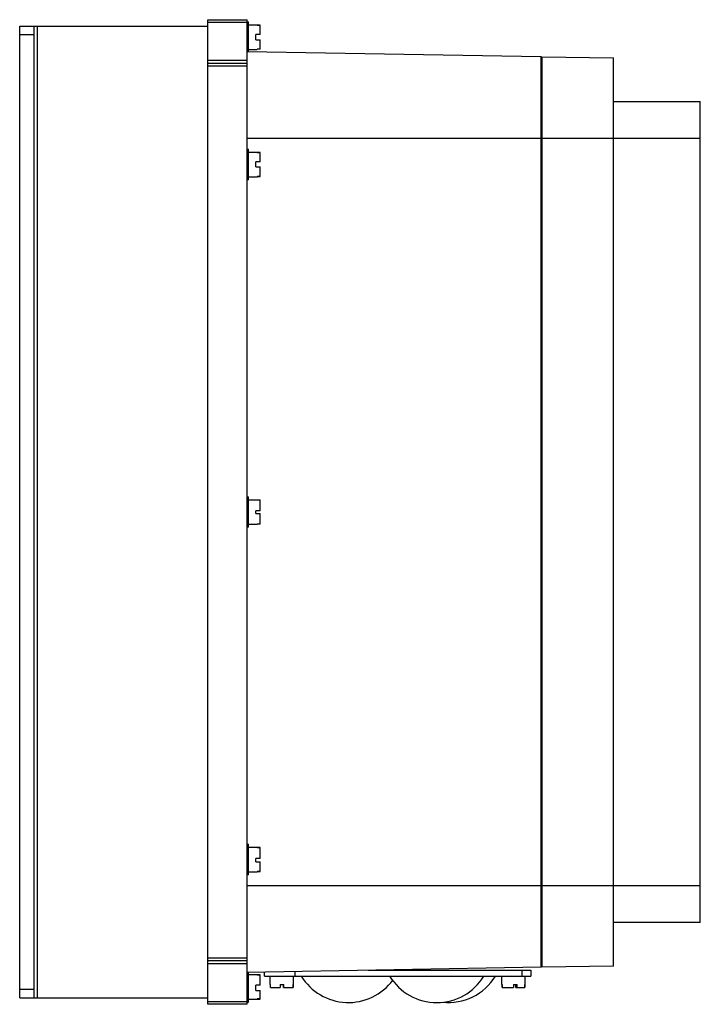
# Model space of a CAD drawing. Header units: millimetres. Extents: x 34 to 269, y 40 to 380.
import ezdxf

# ---------------------------------------------------------------- set-up
doc = ezdxf.new("R2010")
doc.units = ezdxf.units.MM
doc.header["$LTSCALE"] = 27.266295
doc.layers.get('0').update_dxf_attribs({"linetype": 'CONTINUOUS'})

msp = doc.modelspace()

# ---------------------------------------------------------------- linework, layer by layer
at = {"color": 7}
for p, q in [((34.48, 41.86), (34.48, 377.46)), ((34.48, 377.46), (99.48, 377.46)), ((39.48, 41.86), (39.48, 377.46)), ((40.48, 377.46), (40.48, 41.86)), ((99.48, 39.66), (99.48, 379.66)), ((99.48, 379.66), (112.98, 379.66)), ((112.98, 378.66), (99.48, 378.66)), ((112.98, 39.66), (112.98, 379.66)), ((112.98, 378.91), (113.48, 378.91)), ((113.48, 368.66), (113.48, 378.91)), ((113.48, 377.91), (116.48, 377.91)), ((116.48, 377.78), (116.48, 377.91)), ((116.48, 377.78), (117.48, 377.78)), ((117.48, 377.75), (116.48, 377.75)), ((117.48, 374.49), (117.48, 377.78)), ((39.48, 374.46), (34.48, 374.46)), ((115.98, 372.74), (115.98, 374.49)), ((117.48, 374.49), (115.98, 374.49)), ((113.48, 373.66), (112.98, 373.66)), ((115.98, 372.74), (117.48, 372.74)), ((117.48, 369.53), (117.48, 372.74)), ((112.98, 368.66), (113.48, 368.66)), ((112.98, 368.66), (214.48, 366.89)), ((113.48, 369.41), (116.48, 369.41)), ((116.48, 369.56), (117.48, 369.56)), ((116.48, 369.41), (116.48, 369.53)), ((117.48, 369.53), (116.48, 369.53)), ((99.48, 365.66), (112.98, 365.66)), ((99.48, 364.66), (112.98, 364.66)), ((214.48, 52.43), (214.48, 366.89)), ((214.48, 363.89), (214.78, 363.88)), ((214.78, 366.87), (214.78, 52.45)), ((214.78, 366.87), (239.48, 366.43)), ((239.48, 52.88), (239.48, 366.43)), ((112.98, 363.66), (99.48, 363.66)), ((239.48, 351.43), (269.48, 351.43)), ((269.48, 67.88), (269.48, 351.43)), ((239.48, 338.66), (112.98, 338.66)), ((269.48, 338.65), (239.48, 338.65)), ((112.98, 334.91), (113.48, 334.91)), ((113.48, 324.41), (113.48, 334.91)), ((113.48, 333.91), (116.48, 333.91)), ((116.48, 333.83), (116.48, 333.91)), ((116.48, 333.83), (117.48, 333.83)), ((117.48, 333.78), (116.48, 333.78)), ((117.48, 330.62), (117.48, 333.83)), ((115.98, 328.86), (115.98, 330.62)), ((117.48, 330.62), (115.98, 330.62)), ((115.98, 328.86), (117.48, 328.86)), ((117.48, 325.49), (117.48, 328.86)), ((113.48, 324.41), (112.98, 324.41)), ((113.48, 325.41), (116.48, 325.41)), ((116.48, 325.54), (117.48, 325.54)), ((116.48, 325.41), (116.48, 325.49)), ((117.48, 325.49), (116.48, 325.49)), ((112.98, 214.91), (113.48, 214.91)), ((113.48, 204.41), (113.48, 214.91)), ((113.48, 213.91), (116.48, 213.91)), ((116.48, 213.83), (116.48, 213.91)), ((116.48, 213.83), (117.48, 213.83)), ((117.48, 213.76), (116.48, 213.76)), ((117.48, 210.03), (117.48, 213.83)), ((115.98, 209.15), (115.98, 210.03)), ((117.48, 210.03), (115.98, 210.03)), ((115.98, 209.15), (117.48, 209.15)), ((117.48, 205.49), (117.48, 209.15)), ((113.48, 204.41), (112.98, 204.41)), ((113.48, 205.41), (116.48, 205.41)), ((116.48, 205.56), (117.48, 205.56)), ((116.48, 205.41), (116.48, 205.49)), ((117.48, 205.49), (116.48, 205.49)), ((112.98, 94.91), (113.48, 94.91)), ((113.48, 84.41), (113.48, 94.91)), ((113.48, 93.91), (116.48, 93.91)), ((116.48, 93.83), (116.48, 93.91)), ((116.48, 93.83), (117.48, 93.83)), ((117.48, 93.78), (116.48, 93.78)), ((117.48, 90), (117.48, 93.83)), ((117.48, 90), (115.98, 90)), ((115.98, 88.86), (115.98, 90)), ((115.98, 88.86), (117.48, 88.86)), ((117.48, 85.49), (117.48, 88.86)), ((113.48, 85.41), (116.48, 85.41)), ((116.48, 85.53), (117.48, 85.53)), ((117.48, 85.49), (116.48, 85.49)), ((116.48, 85.41), (116.48, 85.49)), ((113.48, 84.41), (112.98, 84.41)), ((112.98, 80.66), (239.48, 80.66)), ((239.48, 80.66), (269.48, 80.66)), ((269.48, 67.88), (239.48, 67.88)), ((99.48, 55.66), (112.98, 55.66)), ((112.98, 54.66), (99.48, 54.66)), ((214.78, 55.43), (214.48, 55.43)), ((112.98, 53.66), (99.48, 53.66)), ((214.48, 52.43), (112.98, 50.66)), ((154.8, 51.39), (210.98, 51.39)), ((207.98, 49.39), (207.98, 51.39)), ((210.98, 51.39), (210.98, 49.39)), ((239.48, 52.88), (214.78, 52.45)), ((113.48, 40.41), (113.48, 50.67)), ((113.48, 49.91), (116.48, 49.91)), ((116.48, 49.78), (116.48, 49.91)), ((117.48, 49.83), (116.48, 49.83)), ((116.48, 49.78), (117.48, 49.78)), ((117.48, 46.23), (117.48, 49.78)), ((118.98, 49.39), (118.98, 50.76)), ((118.98, 49.39), (210.98, 49.39)), ((120.98, 46.49), (120.98, 49.39)), ((128.98, 46.49), (128.98, 49.39)), ((129.48, 50.94), (129.48, 49.39)), ((200.98, 46.49), (200.98, 49.39)), ((208.98, 46.49), (208.98, 49.39)), ((34.48, 44.86), (39.48, 44.86)), ((112.98, 45.66), (113.48, 45.66)), ((117.48, 46.23), (115.98, 46.23)), ((115.98, 44.47), (115.98, 46.23)), ((115.98, 44.47), (117.48, 44.47)), ((117.48, 41.53), (117.48, 44.47)), ((120.98, 46.49), (121.02, 46.49)), ((121.01, 46.49), (121.01, 45.49)), ((121.02, 45.49), (121.02, 46.49)), ((121.02, 45.49), (124.37, 45.49)), ((124.37, 46.49), (125.7, 46.49)), ((124.37, 46.49), (124.37, 45.49)), ((125.58, 45.49), (125.58, 46.49)), ((125.58, 45.49), (128.93, 45.49)), ((125.7, 45.49), (125.7, 46.49)), ((128.93, 46.49), (128.98, 46.49)), ((128.93, 46.49), (128.93, 45.49)), ((128.94, 45.49), (128.94, 46.49)), ((200.98, 46.49), (201.04, 46.49)), ((201.01, 46.49), (201.01, 45.49)), ((201.01, 45.49), (205, 45.49)), ((201.04, 45.49), (201.04, 46.49)), ((205, 46.49), (206.21, 46.49)), ((205, 46.49), (205, 45.49)), ((205.78, 45.49), (205.78, 46.49)), ((205.78, 45.49), (208.94, 45.49)), ((206.21, 45.49), (206.21, 46.49)), ((208.91, 46.49), (208.98, 46.49)), ((208.91, 46.49), (208.91, 45.49)), ((208.94, 45.49), (208.94, 46.49)), ((34.48, 41.86), (99.48, 41.86)), ((113.48, 41.41), (116.48, 41.41)), ((117.48, 41.53), (116.48, 41.53)), ((116.48, 41.41), (116.48, 41.53)), ((116.48, 41.48), (117.48, 41.48)), ((99.48, 40.66), (112.98, 40.66)), ((112.98, 39.66), (99.48, 39.66)), ((112.98, 40.41), (113.48, 40.41))]:
    msp.add_line(p, q, dxfattribs=at)
for centre, start, end in [((147.98, 59.35), 211.4756, 323.627), ((178.48, 59.35), 211.4756, 328.5244), ((182.48, 59.35), 263.9269, 328.5244)]:
    msp.add_arc(centre, 19.08, start, end, dxfattribs=at)

doc.saveas('drawing.dxf')
